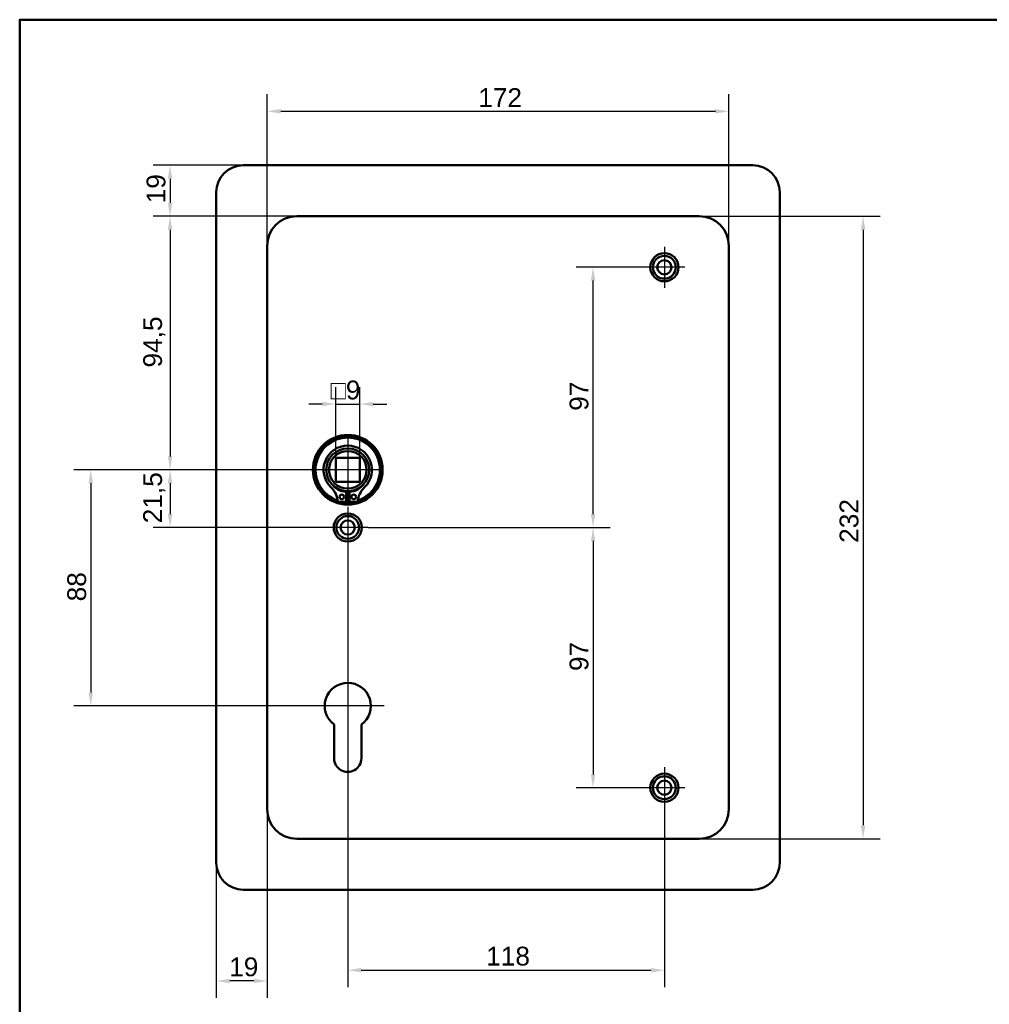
# Model space of a CAD drawing. Header units: millimetres. Extents: x 20 to 833, y 20 to 574.
# Tile 2 of 4: x 20 to 381, y 207 to 574. Entities that reach past the tile are written whole.
import ezdxf

# ---------------------------------------------------------------- set-up
doc = ezdxf.new("R2010")
doc.units = ezdxf.units.MM
doc.header["$LTSCALE"] = 2
for name, color, linetype, lineweight in [('Bemaßungen(DIN)', 7, 'Continuous', 25), ('Mittelpunktmarkierung(DIN)', 7, 'Continuous', 25), ('Sichtbare Kanten(DIN)', 7, 'Continuous', 50), ('Skizziergeometrie(DIN)', 7, 'Continuous', 50)]:
    doc.layers.add(name, color=color, linetype=linetype, lineweight=lineweight)
doc.styles.add('STANDARD-DIN~0', font='arial.ttf')
doc.dimstyles.new('CAD-LAN', dxfattribs={"dimscale": 2, "dimtxt": 3.5, "dimasz": 2.5, "dimexe": 3.175, "dimexo": 0, "dimgap": 0.8, "dimtad": 1, "dimrnd": 1e-08, "dimtxsty": 'STANDARD-DIN~0', "dimcen": 0.09, "dimdle": 10, "dimclrd": 250, "dimclre": 250, "dimclrt": 250, "dimadec": 0, "dimazin": 2, "dimtfac": 1, "dimtmove": 0, "dimatfit": 3, "dimfxl": 1, "dimtolj": 1, "dimtzin": 0, "dimlwd": 25, "dimlwe": 25, "dimarcsym": 0})

# ---------------------------------------------------------------- blocks, each defined once
blk = doc.blocks.new('Ränder Standardrahmen')
at = {"layer": 'Skizziergeometrie(DIN)', "flags": 128}
blk.add_lwpolyline([(10, 10), (10, 287), (410, 287), (410, 10), (10, 10)], dxfattribs=at)
blk = doc.blocks.new('*D8')
at = {"layer": 'Bemaßungen(DIN)', "color": 250, "linetype": 'Continuous', "lineweight": 25, "true_color": 0x3f3f3f, "transparency": 16777216}
for p, q in [((123.27, 500.74), (69.69, 500.74)), ((76.04, 495.74), (76.04, 411.24)), ((142.27, 406.24), (69.69, 406.24))]:
    blk.add_line(p, q, dxfattribs=at)
at = {"layer": 'Bemaßungen(DIN)', "color": 250, "linetype": 'Continuous', "true_color": 0x3f3f3f, "transparency": 16777216}
for points in [[(75.21, 495.74), (76.88, 495.74), (76.04, 500.74)], [(75.21, 411.24), (76.88, 411.24), (76.04, 406.24)]]:
    blk.add_solid(points, dxfattribs=at)
at = {"layer": 'Defpoints', "color": 0, "linetype": 'Continuous', "transparency": 16777216}
for p in [(123.27, 500.74), (76.04, 406.24), (142.27, 406.24)]:
    blk.add_point(p, dxfattribs=at)
at = {"layer": 'Bemaßungen(DIN)', "color": 250, "linetype": 'Continuous', "lineweight": 25, "true_color": 0x3f3f3f, "transparency": 16777216, "insert": (66.03, 444.37), "char_height": 7, "attachment_point": 1, "rotation": 90, "style": 'STANDARD-DIN~0'}
blk.add_mtext('\\A1;94,5', dxfattribs=at)
blk = doc.blocks.new('*D9')
at = {"layer": 'Bemaßungen(DIN)', "color": 250, "linetype": 'Continuous', "lineweight": 25, "true_color": 0x3f3f3f, "transparency": 16777216}
for p, q in [((103.27, 519.74), (69.69, 519.74)), ((76.04, 514.74), (76.04, 505.74)), ((123.27, 500.74), (69.69, 500.74))]:
    blk.add_line(p, q, dxfattribs=at)
at = {"layer": 'Bemaßungen(DIN)', "color": 250, "linetype": 'Continuous', "true_color": 0x3f3f3f, "transparency": 16777216}
for points in [[(75.21, 514.74), (76.88, 514.74), (76.04, 519.74)], [(75.21, 505.74), (76.88, 505.74), (76.04, 500.74)]]:
    blk.add_solid(points, dxfattribs=at)
at = {"layer": 'Defpoints', "color": 0, "linetype": 'Continuous', "transparency": 16777216}
for p in [(103.27, 519.74), (76.04, 500.74), (123.27, 500.74)]:
    blk.add_point(p, dxfattribs=at)
at = {"layer": 'Bemaßungen(DIN)', "color": 250, "linetype": 'Continuous', "lineweight": 25, "true_color": 0x3f3f3f, "transparency": 16777216, "insert": (67.3, 505.55), "char_height": 7, "attachment_point": 1, "rotation": 90, "style": 'STANDARD-DIN~0'}
blk.add_mtext('\\A1;19', dxfattribs=at)
blk = doc.blocks.new('*D10')
at = {"layer": 'Bemaßungen(DIN)', "color": 250, "linetype": 'Continuous', "lineweight": 25, "true_color": 0x3f3f3f, "transparency": 16777216}
for p, q in [((142.27, 406.24), (69.69, 406.24)), ((76.04, 401.24), (76.04, 389.74)), ((142.27, 384.74), (69.69, 384.74))]:
    blk.add_line(p, q, dxfattribs=at)
at = {"layer": 'Bemaßungen(DIN)', "color": 250, "linetype": 'Continuous', "true_color": 0x3f3f3f, "transparency": 16777216}
for points in [[(75.21, 401.24), (76.88, 401.24), (76.04, 406.24)], [(75.21, 389.74), (76.88, 389.74), (76.04, 384.74)]]:
    blk.add_solid(points, dxfattribs=at)
at = {"layer": 'Defpoints', "color": 0, "linetype": 'Continuous', "transparency": 16777216}
for p in [(142.27, 406.24), (76.04, 384.74), (142.27, 384.74)]:
    blk.add_point(p, dxfattribs=at)
at = {"layer": 'Bemaßungen(DIN)', "color": 250, "linetype": 'Continuous', "lineweight": 25, "true_color": 0x3f3f3f, "transparency": 16777216, "insert": (66.03, 386.31), "char_height": 7, "attachment_point": 1, "rotation": 90, "style": 'STANDARD-DIN~0'}
blk.add_mtext('\\A1;21,5', dxfattribs=at)
blk = doc.blocks.new('*D11')
at = {"layer": 'Bemaßungen(DIN)', "color": 250, "linetype": 'Continuous', "lineweight": 25, "true_color": 0x3f3f3f, "transparency": 16777216}
for p, q in [((142.27, 406.24), (40.14, 406.24)), ((46.49, 401.24), (46.49, 323.24)), ((142.27, 318.24), (40.14, 318.24))]:
    blk.add_line(p, q, dxfattribs=at)
at = {"layer": 'Bemaßungen(DIN)', "color": 250, "linetype": 'Continuous', "true_color": 0x3f3f3f, "transparency": 16777216}
for points in [[(45.65, 401.24), (47.32, 401.24), (46.49, 406.24)], [(45.65, 323.24), (47.32, 323.24), (46.49, 318.24)]]:
    blk.add_solid(points, dxfattribs=at)
at = {"layer": 'Defpoints', "color": 0, "linetype": 'Continuous', "transparency": 16777216}
for p in [(142.27, 406.24), (46.49, 318.24), (142.27, 318.24)]:
    blk.add_point(p, dxfattribs=at)
at = {"layer": 'Bemaßungen(DIN)', "color": 250, "linetype": 'Continuous', "lineweight": 25, "true_color": 0x3f3f3f, "transparency": 16777216, "insert": (37.74, 357.21), "char_height": 7, "attachment_point": 1, "rotation": 90, "style": 'STANDARD-DIN~0'}
blk.add_mtext('\\A1;88', dxfattribs=at)
blk = doc.blocks.new('*D12')
at = {"layer": 'Bemaßungen(DIN)', "color": 250, "linetype": 'Continuous', "lineweight": 25, "true_color": 0x3f3f3f, "transparency": 16777216}
for p, q in [((252.62, 481.74), (227.34, 481.74)), ((233.69, 389.74), (233.69, 476.74)), ((149.92, 384.74), (240.04, 384.74))]:
    blk.add_line(p, q, dxfattribs=at)
at = {"layer": 'Bemaßungen(DIN)', "color": 250, "linetype": 'Continuous', "true_color": 0x3f3f3f, "transparency": 16777216}
for points in [[(232.86, 476.74), (234.52, 476.74), (233.69, 481.74)], [(232.86, 389.74), (234.52, 389.74), (233.69, 384.74)]]:
    blk.add_solid(points, dxfattribs=at)
at = {"layer": 'Defpoints', "color": 0, "linetype": 'Continuous', "transparency": 16777216}
for p in [(233.69, 481.74), (252.62, 481.74), (149.92, 384.74)]:
    blk.add_point(p, dxfattribs=at)
at = {"layer": 'Bemaßungen(DIN)', "color": 250, "linetype": 'Continuous', "lineweight": 25, "true_color": 0x3f3f3f, "transparency": 16777216, "insert": (224.94, 428.23), "char_height": 7, "attachment_point": 1, "rotation": 90, "style": 'STANDARD-DIN~0'}
blk.add_mtext('\\A1;97', dxfattribs=at)
blk = doc.blocks.new('*D13')
at = {"layer": 'Bemaßungen(DIN)', "color": 250, "linetype": 'Continuous', "lineweight": 25, "true_color": 0x3f3f3f, "transparency": 16777216}
for p, q in [((149.92, 384.74), (240.04, 384.74)), ((233.69, 379.74), (233.69, 292.74)), ((252.62, 287.74), (227.34, 287.74))]:
    blk.add_line(p, q, dxfattribs=at)
at = {"layer": 'Bemaßungen(DIN)', "color": 250, "linetype": 'Continuous', "true_color": 0x3f3f3f, "transparency": 16777216}
for points in [[(232.86, 379.74), (234.52, 379.74), (233.69, 384.74)], [(232.86, 292.74), (234.52, 292.74), (233.69, 287.74)]]:
    blk.add_solid(points, dxfattribs=at)
at = {"layer": 'Defpoints', "color": 0, "linetype": 'Continuous', "transparency": 16777216}
for p in [(149.92, 384.74), (233.69, 287.74), (252.62, 287.74)]:
    blk.add_point(p, dxfattribs=at)
at = {"layer": 'Bemaßungen(DIN)', "color": 250, "linetype": 'Continuous', "lineweight": 25, "true_color": 0x3f3f3f, "transparency": 16777216, "insert": (224.94, 331.23), "char_height": 7, "attachment_point": 1, "rotation": 90, "style": 'STANDARD-DIN~0'}
blk.add_mtext('\\A1;97', dxfattribs=at)
blk = doc.blocks.new('*D14')
at = {"layer": 'Bemaßungen(DIN)', "color": 250, "linetype": 'Continuous', "lineweight": 25, "true_color": 0x3f3f3f, "transparency": 16777216}
for p, q in [((142.27, 377.09), (142.27, 213.39)), ((260.27, 280.09), (260.27, 213.39)), ((147.27, 219.74), (255.27, 219.74))]:
    blk.add_line(p, q, dxfattribs=at)
at = {"layer": 'Bemaßungen(DIN)', "color": 250, "linetype": 'Continuous', "true_color": 0x3f3f3f, "transparency": 16777216}
for points in [[(147.27, 220.57), (147.27, 218.91), (142.27, 219.74)], [(255.27, 220.57), (255.27, 218.91), (260.27, 219.74)]]:
    blk.add_solid(points, dxfattribs=at)
at = {"layer": 'Defpoints', "color": 0, "linetype": 'Continuous', "transparency": 16777216}
for p in [(142.27, 377.09), (260.27, 280.09), (260.27, 219.74)]:
    blk.add_point(p, dxfattribs=at)
at = {"layer": 'Bemaßungen(DIN)', "color": 250, "linetype": 'Continuous', "lineweight": 25, "true_color": 0x3f3f3f, "transparency": 16777216, "insert": (193.86, 228.49), "char_height": 7, "attachment_point": 1, "style": 'STANDARD-DIN~0'}
blk.add_mtext('\\A1;118', dxfattribs=at)
blk = doc.blocks.new('*D15')
at = {"layer": 'Bemaßungen(DIN)', "color": 250, "linetype": 'Continuous', "lineweight": 25, "true_color": 0x3f3f3f, "transparency": 16777216}
for p, q in [((112.27, 279.74), (112.27, 209.39)), ((93.27, 259.74), (93.27, 209.39)), ((107.27, 215.74), (98.27, 215.74))]:
    blk.add_line(p, q, dxfattribs=at)
at = {"layer": 'Bemaßungen(DIN)', "color": 250, "linetype": 'Continuous', "true_color": 0x3f3f3f, "transparency": 16777216}
for points in [[(98.27, 216.57), (98.27, 214.91), (93.27, 215.74)], [(107.27, 216.57), (107.27, 214.91), (112.27, 215.74)]]:
    blk.add_solid(points, dxfattribs=at)
at = {"layer": 'Defpoints', "color": 0, "linetype": 'Continuous', "transparency": 16777216}
for p in [(112.27, 279.74), (93.27, 259.74), (93.27, 215.74)]:
    blk.add_point(p, dxfattribs=at)
at = {"layer": 'Bemaßungen(DIN)', "color": 250, "linetype": 'Continuous', "lineweight": 25, "true_color": 0x3f3f3f, "transparency": 16777216, "insert": (98.08, 224.49), "char_height": 7, "attachment_point": 1, "style": 'STANDARD-DIN~0'}
blk.add_mtext('\\A1;19', dxfattribs=at)
blk = doc.blocks.new('*D16')
at = {"layer": 'Bemaßungen(DIN)', "color": 250, "linetype": 'Continuous', "lineweight": 25, "true_color": 0x3f3f3f, "transparency": 16777216}
for p, q in [((137.77, 410.74), (137.77, 437.09)), ((146.77, 410.74), (146.77, 437.09)), ((132.77, 430.74), (127.77, 430.74)), ((137.77, 430.74), (146.77, 430.74)), ((151.77, 430.74), (156.77, 430.74))]:
    blk.add_line(p, q, dxfattribs=at)
at = {"layer": 'Bemaßungen(DIN)', "color": 250, "linetype": 'Continuous', "true_color": 0x3f3f3f, "transparency": 16777216}
for points in [[(132.77, 431.57), (132.77, 429.91), (137.77, 430.74)], [(151.77, 431.57), (151.77, 429.91), (146.77, 430.74)]]:
    blk.add_solid(points, dxfattribs=at)
at = {"layer": 'Defpoints', "color": 0, "linetype": 'Continuous', "transparency": 16777216}
for p in [(146.77, 430.74), (137.77, 410.74), (146.77, 410.74)]:
    blk.add_point(p, dxfattribs=at)
at = {"layer": 'Bemaßungen(DIN)', "color": 250, "linetype": 'Continuous', "lineweight": 25, "true_color": 0x3f3f3f, "transparency": 16777216, "insert": (135.9, 439.49), "char_height": 7, "attachment_point": 1, "style": 'STANDARD-DIN~0'}
blk.add_mtext('\\A1;\\fAIGDT|b0|i0;\\H7.0000;o\\fArial|b0|i0;\\H7.0000;9', dxfattribs=at)
blk = doc.blocks.new('*D18')
at = {"layer": 'Bemaßungen(DIN)', "color": 250, "linetype": 'Continuous', "lineweight": 25, "true_color": 0x3f3f3f, "transparency": 16777216}
for p, q in [((112.27, 489.74), (112.27, 546.2)), ((284.27, 489.74), (284.27, 546.2)), ((117.27, 539.85), (279.27, 539.85))]:
    blk.add_line(p, q, dxfattribs=at)
at = {"layer": 'Bemaßungen(DIN)', "color": 250, "linetype": 'Continuous', "true_color": 0x3f3f3f, "transparency": 16777216}
for points in [[(117.27, 540.69), (117.27, 539.02), (112.27, 539.85)], [(279.27, 540.69), (279.27, 539.02), (284.27, 539.85)]]:
    blk.add_solid(points, dxfattribs=at)
at = {"layer": 'Defpoints', "color": 0, "linetype": 'Continuous', "transparency": 16777216}
for p in [(284.27, 539.85), (112.27, 489.74), (284.27, 489.74)]:
    blk.add_point(p, dxfattribs=at)
at = {"layer": 'Bemaßungen(DIN)', "color": 250, "linetype": 'Continuous', "lineweight": 25, "true_color": 0x3f3f3f, "transparency": 16777216, "insert": (190.9, 548.48), "char_height": 7, "attachment_point": 1, "style": 'STANDARD-DIN~0'}
blk.add_mtext('\\A1;172', dxfattribs=at)
blk = doc.blocks.new('*D19')
at = {"layer": 'Bemaßungen(DIN)', "color": 250, "linetype": 'Continuous', "lineweight": 25, "true_color": 0x3f3f3f, "transparency": 16777216}
for p, q in [((273.27, 500.74), (340.68, 500.74)), ((334.33, 495.74), (334.33, 273.74)), ((273.27, 268.74), (340.68, 268.74))]:
    blk.add_line(p, q, dxfattribs=at)
at = {"layer": 'Bemaßungen(DIN)', "color": 250, "linetype": 'Continuous', "true_color": 0x3f3f3f, "transparency": 16777216}
for points in [[(333.5, 495.74), (335.17, 495.74), (334.33, 500.74)], [(333.5, 273.74), (335.17, 273.74), (334.33, 268.74)]]:
    blk.add_solid(points, dxfattribs=at)
at = {"layer": 'Defpoints', "color": 0, "linetype": 'Continuous', "transparency": 16777216}
for p in [(273.27, 500.74), (273.27, 268.74), (334.33, 268.74)]:
    blk.add_point(p, dxfattribs=at)
at = {"layer": 'Bemaßungen(DIN)', "color": 250, "linetype": 'Continuous', "lineweight": 25, "true_color": 0x3f3f3f, "transparency": 16777216, "insert": (325.58, 379.02), "char_height": 7, "attachment_point": 1, "rotation": 90, "style": 'STANDARD-DIN~0'}
blk.add_mtext('\\A1;232', dxfattribs=at)

msp = doc.modelspace()

# ---------------------------------------------------------------- linework, layer by layer
at = {"layer": 'Mittelpunktmarkierung(DIN)', "linetype": 'Continuous'}
for p, q in [((260.269, 489.39), (260.269, 474.09)), ((267.919, 481.74), (252.619, 481.74)), ((142.269, 418.24), (142.269, 394.24)), ((154.269, 406.24), (130.269, 406.24)), ((142.269, 392.39), (142.269, 377.09)), ((149.919, 384.74), (134.619, 384.74)), ((142.269, 331.84), (142.269, 308.24)), ((155.869, 318.24), (128.669, 318.24)), ((260.269, 295.39), (260.269, 280.09)), ((267.919, 287.74), (252.619, 287.74))]:
    msp.add_line(p, q, dxfattribs=at)
at = {"layer": 'Sichtbare Kanten(DIN)'}
for p, q in [((103.269, 519.74), (293.269, 519.74)), ((93.269, 259.74), (93.269, 509.74)), ((303.269, 509.74), (303.269, 259.74)), ((273.269, 500.74), (123.269, 500.74)), ((112.269, 489.74), (112.269, 279.74)), ((284.269, 279.74), (284.269, 489.74)), ((137.769, 401.74), (137.769, 410.74)), ((137.769, 410.74), (146.769, 410.74)), ((146.769, 410.74), (146.769, 401.74)), ((146.769, 401.74), (137.769, 401.74)), ((141.652, 397.982), (141.652, 394.282)), ((142.886, 394.282), (142.886, 397.982)), ((141.652, 394.282), (138.628, 394.282)), ((145.909, 394.282), (142.886, 394.282)), ((137.169, 298.735), (137.212, 311.284)), ((147.349, 311.301), (147.369, 298.726)), ((123.269, 268.74), (273.269, 268.74)), ((293.269, 249.74), (103.269, 249.74))]:
    msp.add_line(p, q, dxfattribs=at)
for centre, radius in [((260.269, 481.74), 5.25), ((260.269, 481.74), 4.25), ((260.269, 481.74), 2.65), ((142.269, 406.24), 13), ((142.269, 406.24), 12.5), ((142.269, 406.24), 8), ((142.269, 406.24), 7), ((140.037, 396.132), 0.85), ((144.501, 396.132), 0.85), ((142.269, 384.74), 5.25), ((142.269, 384.74), 4.25), ((142.269, 384.74), 2.65), ((260.269, 287.74), 5.25), ((260.269, 287.74), 4.25), ((260.269, 287.74), 2.65)]:
    msp.add_circle(centre, radius, dxfattribs=at)
for centre, radius, start, end in [((103.269, 509.74), 10, 90, 180), ((293.269, 509.74), 10, 0, 90), ((123.269, 489.74), 11, 90, 180), ((273.269, 489.74), 11, 0, 90), ((142.269, 406.24), 12, 288.17213, 251.82787), ((142.269, 406.24), 9.017, 314.1409, 225.8591), ((142.269, 405.507), 7.55, 215.6871, 265.31499), ((142.269, 405.507), 7.55, 274.68501, 324.3129), ((129.946, 393.542), 8.678, 4.96705, 45.8591), ((142.269, 406.24), 8.2, 243.63056, 296.36944), ((142.269, 406.24), 9, 266.0711, 273.9289), ((154.592, 393.542), 8.678, 134.1409, 175.03295), ((142.269, 406.24), 12, 265.21102, 274.78898), ((142.269, 318.24), 8.6, 306.20625, 233.98041), ((142.269, 298.717), 5.1, 179.80533, 0.09125), ((123.269, 279.74), 11, 180, 270), ((273.269, 279.74), 11, 270, 0), ((103.269, 259.74), 10, 180, 270), ((293.269, 259.74), 10, 270, 0)]:
    msp.add_arc(centre, radius, start, end, dxfattribs=at)

# ---------------------------------------------------------------- block references
at = {"xscale": 2, "yscale": 2, "zscale": 2}
msp.add_blockref('Ränder Standardrahmen', (0, 0), dxfattribs=at)

# ---------------------------------------------------------------- dimensions: what is measured, and where the dimension line sits
at = {"layer": 'Bemaßungen(DIN)', "color": 250, "linetype": 'Continuous', "lineweight": 25, "true_color": 0x3f3f3f}
for base, p1, p2, angle, picture, middle in [((284.269, 539.854), (112.269, 489.74), (284.269, 489.74), 180, '*D18', (198.269, 539.854)), ((76.044, 500.74), (103.269, 519.74), (123.269, 500.74), 270, '*D9', (76.044, 510.24)), ((76.044, 406.24), (123.269, 500.74), (142.269, 406.24), 90, '*D8', (76.044, 453.49)), ((334.334, 268.74), (273.269, 500.74), (273.269, 268.74), 90, '*D19', (334.334, 386.772)), ((233.691, 481.74), (149.919, 384.74), (252.619, 481.74), 90, '*D12', (233.691, 433.24)), ((46.485, 318.24), (142.269, 406.24), (142.269, 318.24), 90, '*D11', (46.485, 362.24)), ((76.044, 384.74), (142.269, 406.24), (142.269, 384.74), 90, '*D10', (76.044, 395.49)), ((233.691, 287.74), (149.919, 384.74), (252.619, 287.74), 90, '*D13', (233.691, 336.24)), ((260.269, 219.74), (142.269, 377.09), (260.269, 280.09), 180, '*D14', (201.269, 219.74)), ((93.269, 215.74), (112.269, 279.74), (93.269, 259.74), 180, '*D15', (102.769, 215.74))]:
    dim = msp.add_linear_dim(base=base, p1=p1, p2=p2, angle=angle, dimstyle='CAD-LAN', override={"dimgap": 0.8, "dimdec": 2, "dimtol": 0, "dimlim": 0, "dimtp": 0, "dimtm": 0, "dimtdec": 2, "dimtofl": 0, "dimatfit": 1}, dxfattribs=at)
    dim.commit()
    dim.dimension.update_dxf_attribs({"geometry": picture, "text_midpoint": middle, "dimtype": 160})
dim = msp.add_linear_dim(base=(146.769, 430.74), p1=(137.769, 410.74), p2=(146.769, 410.74), angle=180, text='\\fAIGDT|b0|i0;\\H7.0000;o\\fArial|b0|i0;\\H7.0000;<>', dimstyle='CAD-LAN', override={"dimgap": 0.8, "dimdec": 2, "dimtol": 0, "dimlim": 0, "dimtp": 0, "dimtm": 0, "dimtdec": 2, "dimtofl": 1, "dimatfit": 1}, dxfattribs=at)
dim.commit()
dim.dimension.update_dxf_attribs({"geometry": '*D16', "text_midpoint": (142.269, 430.74), "dimtype": 160})

doc.saveas('drawing.dxf')
